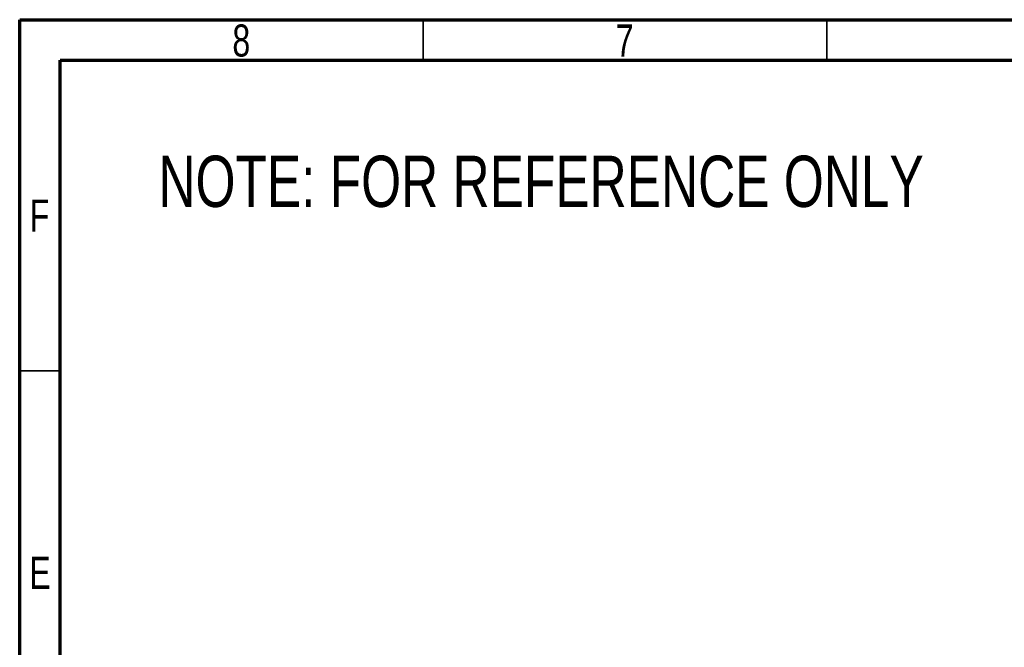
# Model space of a CAD drawing. Header units: inches. Extents: x 0.6 to 16.3, y 0.2 to 11.5.
# Tile 5 of 34: x 0.6 to 5.4, y 8.4 to 11.5. Entities that reach past the tile are written whole.
import ezdxf

# ---------------------------------------------------------------- set-up
doc = ezdxf.new("R2010")
doc.units = ezdxf.units.IN
doc.header["$MEASUREMENT"] = 0
doc.styles.add('SLDTEXTSTYLE0', font='TXT', dxfattribs={"width": 0.75})

msp = doc.modelspace()

# ---------------------------------------------------------------- linework, layer by layer
at = {"color": 7, "linetype": 'Continuous', "lineweight": 70}
for p, q in [((0.590551, 0.19685), (0.590551, 11.496063)), ((0.590551, 11.496063), (16.338583, 11.496063)), ((0.787402, 0.393701), (0.787402, 11.299213)), ((0.787402, 11.299213), (16.141732, 11.299213))]:
    msp.add_line(p, q, dxfattribs=at)
at = {"color": 7, "linetype": 'Continuous', "lineweight": 35}
for p, q in [((2.559055, 11.299213), (2.559055, 11.496063)), ((4.527559, 11.299213), (4.527559, 11.496063)), ((0.787402, 9.783465), (0.590551, 9.783465))]:
    msp.add_line(p, q, dxfattribs=at)

# ---------------------------------------------------------------- texts
at = {"color": 7, "linetype": 'Continuous', "lineweight": 0, "style": 'SLDTEXTSTYLE0'}
for s, insert, char_height, attachment_point in [('8', (1.671655, 11.472768), 0.15625, 2), ('7', (3.541734, 11.472768), 0.15625, 2), ('NOTE: FOR REFERENCE ONLY', (1.267218, 10.832944), 0.25, 1), ('F', (0.687313, 10.619052), 0.15625, 2), ('E', (0.689284, 8.876926), 0.15625, 2)]:
    msp.add_mtext(s, dxfattribs=dict(at, insert=insert, char_height=char_height, attachment_point=attachment_point))

doc.saveas('drawing.dxf')
